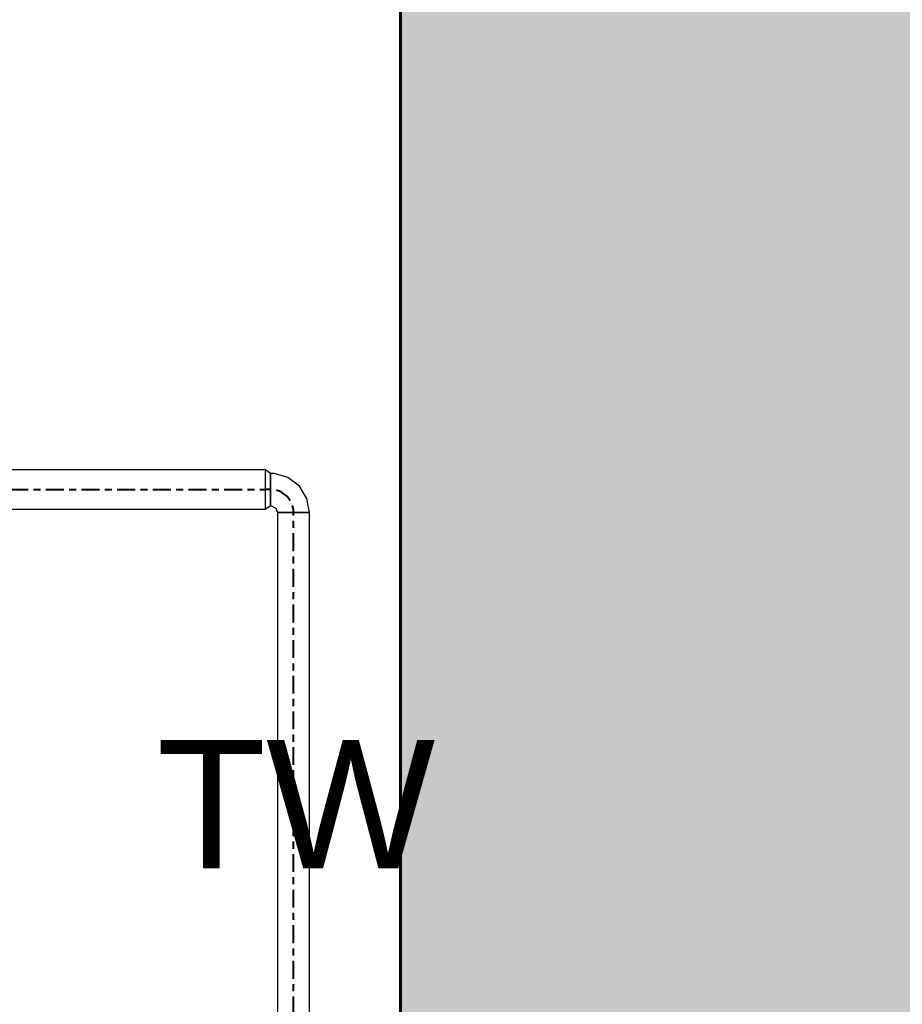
# Model space of a CAD drawing. Header units: inches. Extents: x 102 to 2483, y -110 to 488.
# Tile 10 of 30: x 1307 to 1338, y 131 to 166. Entities that reach past the tile are written whole.
import ezdxf

# ---------------------------------------------------------------- set-up
doc = ezdxf.new("R2010")
doc.units = ezdxf.units.IN
doc.header["$MEASUREMENT"] = 0
doc.linetypes.add('Center', pattern=[1.25, 0.25, -0.1875, 0.625, -0.1875])
for name, color, linetype, lineweight in [('A-WALL-PATT', 111, 'Continuous', 60), ('L-SITE-WALL', 31, 'Continuous', 18), ('P-PIPE', 3, 'Continuous', 30), ('P-PIPE-CNTR', 3, 'Center', 40), ('P-PIPE-IDEN', 2, 'Continuous', 9)]:
    doc.layers.add(name, color=color, linetype=linetype, lineweight=lineweight)
doc.styles.add('Arial_2', font='arial.ttf', dxfattribs={"height": 4.5})

# ---------------------------------------------------------------- blocks, each defined once
blk = doc.blocks.new('ANG M_I Facility_HOST_REVISED_07082024_rvt-1-Domestic Water Floor Plan')
at = {"layer": 'A-WALL-PATT', "lineweight": 9}
h = blk.add_hatch(dxfattribs=at)
h.set_pattern_fill('FP_1', style=0, pattern_type=2)
h.set_pattern_definition([(50, (0, 0), (13.77135, -1.20496), [1.44, -15.84]), (355, (0, 0), (-2.66442, 14.44218), [1.152, -12.672]), (100.451, (1.148, -0.1), (11.10708, 13.23737), [1.224, -13.462]), (46.184, (0, 3.84), (20.4913, -3.17785), [2.16, -23.76]), (96.636, (1.708, 3.575), (17.9459, 18.70315), [1.836, -20.193]), (351.184, (0, 3.84), (17.9454, 18.7026), [1.728, -19.008]), (21, (1.92, 2.88), (11.46052, -7.73037), [1.44, -15.84]), (326, (1.92, 2.88), (4.67135, 13.92315), [1.152, -12.672]), (71.451, (2.875, 2.236), (16.13207, 6.19284), [1.224, -13.462]), (37.5, (0, 0), (0.233123, 6.39175), [0.634, -11.885, 0.634, -12.23, -12.72]), (37.5, (0, 0), (0.233123, 6.39175), [-25.382, 0.634, -12.086]), (7.5, (0, 0), (5.05073, 7.57304), [0.634, -6.701, 0.634, -11.597, -4.848]), (7.5, (0, 0), (5.05073, 7.57304), [-19.565, 0.634, -4.214]), (327.5, (-4.282, 0), (10.24958, -0.43289), [0.634, -4.166, 0.634, -14.342, -19.872]), (327.5, (-4.282, 0), (10.24958, -0.43289), [-19.776, 0.634, -19.238]), (317.5, (-6.202, 0), (11.19739, 1.92214), [0.634, -5.606, 0.634, -9.312, -14.112]), (317.5, (-6.202, 0), (11.19739, 1.92214), [-16.186, 0.634, -13.478])])
h.paths.add_polyline_path([(-163.061, -11.662), (-183.061, -11.662), (-183.061, 468.338), (-163.061, 468.338)])
at = {"layer": 'L-SITE-WALL', "color": 250, "lineweight": 60}
blk.add_line((-183.061, 468.338), (-183.061, -11.662), dxfattribs=at)
blk = doc.blocks.new('Elbow - Generic - Standard-V3-Domestic Water Floor Plan')
at = {"layer": 'P-PIPE', "color": 21}
for p, q in [((0.562, 0.812), (-0.563, 0.812)), ((-0.563, 0.812), (0.562, 0.812)), ((-0.812, -0.563), (-0.812, 0.562)), ((-0.812, 0.562), (-0.812, -0.563))]:
    blk.add_line(p, q, dxfattribs=at)
at = {"layer": 'P-PIPE', "color": 21, "flags": 128}
for points in [[(-0.563, 0.812), (-0.651, 0.622), (-0.812, 0.562)], [(-0.812, -0.563), (-0.316, -0.47), (0.113, -0.204), (0.418, 0.198), (0.556, 0.684), (0.562, 0.812)]]:
    blk.add_lwpolyline(points, dxfattribs=at)

msp = doc.modelspace()

# ---------------------------------------------------------------- linework, layer by layer
at = {"layer": 'P-PIPE', "color": 21}
for p, q in [((1315.871, 150.227), (1301.489, 150.227)), ((1315.871, 148.852), (1315.871, 150.227)), ((1316.043, 150.102), (1315.871, 150.227)), ((1301.489, 148.852), (1315.871, 148.852)), ((1315.871, 148.852), (1316.043, 148.977)), ((1316.293, 148.727), (1316.293, 99.442)), ((1317.418, 148.727), (1316.293, 148.727)), ((1317.418, 99.442), (1317.418, 148.727))]:
    msp.add_line(p, q, dxfattribs=at)
at = {"layer": 'P-PIPE-CNTR', "color": 30}
for p, q in [((1301.489, 149.54), (1315.871, 149.54)), ((1301.489, 149.54), (1315.871, 149.54)), ((1316.043, 149.54), (1315.871, 149.54)), ((1316.855, 99.442), (1316.855, 148.727)), ((1316.855, 99.442), (1316.855, 148.727))]:
    msp.add_line(p, q, dxfattribs=at)
msp.add_arc((1316.043, 148.727), 0.812, 0, 90, dxfattribs=at)

# ---------------------------------------------------------------- block references
at = {"lineweight": 5}
msp.add_blockref('ANG M_I Facility_HOST_REVISED_07082024_rvt-1-Domestic Water Floor Plan', (1503.666, 0), dxfattribs=at)
at = {"layer": 'P-PIPE', "color": 21, "rotation": 90}
msp.add_blockref('Elbow - Generic - Standard-V3-Domestic Water Floor Plan', (1316.855, 149.54), dxfattribs=at)

# ---------------------------------------------------------------- texts
at = {"layer": 'P-PIPE-IDEN', "insert": (1312.052, 140.758), "char_height": 4.5, "width": 12.2715, "attachment_point": 1, "style": 'Arial_2'}
msp.add_mtext('TW', dxfattribs=at)

doc.saveas('drawing.dxf')
